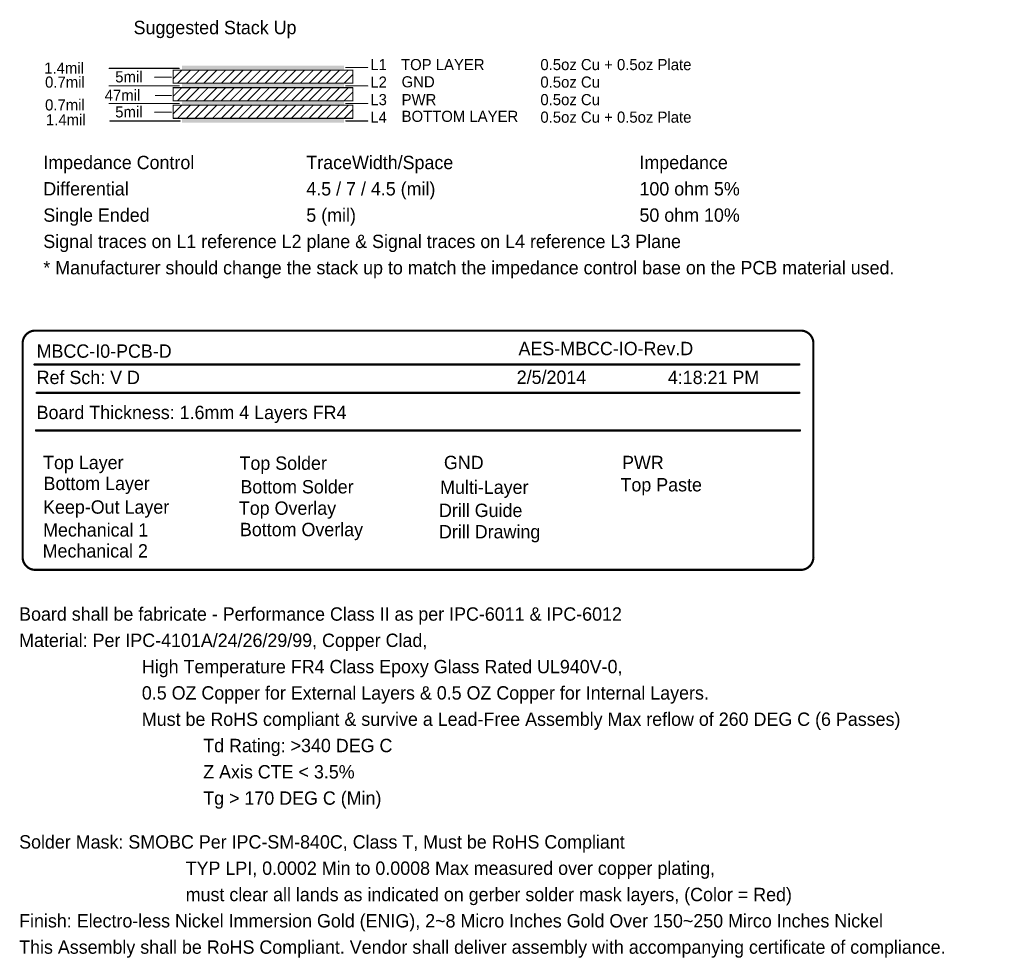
# Model space of a CAD drawing. Header units: millimetres. Extents: x 1.4 to 10.4, y 0 to 10.9.
# Tile 177 of 177: x 3.2 to 7.7, y 6.7 to 10.9. Entities that reach past the tile are written whole.
import ezdxf

# ---------------------------------------------------------------- set-up
doc = ezdxf.new("R2010")
doc.units = ezdxf.units.MM
doc.header["$MEASUREMENT"] = 0
for name, color, linetype in [('BottomLayer', 5, 'Continuous'), ('BottomOverlay', 54, 'Continuous'), ('BottomSolder', 6, 'Continuous'), ('DrillDrawing', 1, 'Continuous'), ('DrillGuide', 244, 'Continuous'), ('InternalPlane1', 76, 'Continuous'), ('InternalPlane2', 16, 'Continuous'), ('KeepOutLayer', 6, 'Continuous'), ('Mechanical1', 6, 'Continuous'), ('Mechanical2', 216, 'Continuous'), ('MultiLayer', 9, 'Continuous'), ('TopLayer', 1, 'Continuous'), ('TopOverlay', 2, 'Continuous'), ('TopPaste', 8, 'Continuous'), ('TopSolder', 216, 'Continuous')]:
    doc.layers.add(name, color=color, linetype=linetype)

msp = doc.modelspace()

# ---------------------------------------------------------------- linework, layer by layer
at = {"layer": 'Mechanical1'}
for points, const_width in [([(3.6463, 10.7253), (3.9613, 10.7253)], 0.005), ([(3.9337, 10.7174), (4.7408, 10.7174)], 0.005), ([(3.9337, 10.6584), (3.9337, 10.7174)], 0.005), ([(3.9337, 10.6781), (3.9731, 10.7174)], 0.005), ([(3.9534, 10.6584), (4.0124, 10.7174)], 0.005), ([(3.9928, 10.6584), (4.0518, 10.7174)], 0.005), ([(4.0321, 10.6584), (4.0912, 10.7174)], 0.005), ([(4.0715, 10.6584), (4.1306, 10.7174)], 0.005), ([(4.1109, 10.6584), (4.1699, 10.7174)], 0.005), ([(4.1502, 10.6584), (4.2093, 10.7174)], 0.005), ([(4.1896, 10.6584), (4.2487, 10.7174)], 0.005), ([(4.229, 10.6584), (4.288, 10.7174)], 0.005), ([(4.2683, 10.6584), (4.3274, 10.7174)], 0.005), ([(4.3077, 10.6584), (4.3668, 10.7174)], 0.005), ([(4.3471, 10.6584), (4.4061, 10.7174)], 0.005), ([(4.3865, 10.6584), (4.4455, 10.7174)], 0.005), ([(4.4258, 10.6584), (4.4849, 10.7174)], 0.005), ([(4.4652, 10.6584), (4.5243, 10.7174)], 0.005), ([(4.5046, 10.6584), (4.5636, 10.7174)], 0.005), ([(4.5439, 10.6584), (4.603, 10.7174)], 0.005), ([(4.5833, 10.6584), (4.6424, 10.7174)], 0.005), ([(4.6227, 10.6584), (4.6817, 10.7174)], 0.005), ([(4.662, 10.6584), (4.7211, 10.7174)], 0.005), ([(4.7093, 10.7293), (4.8077, 10.7293)], 0.005), ([(4.7408, 10.6584), (4.7408, 10.7174)], 0.005), ([(3.851, 10.6859), (3.9258, 10.6859)], 0.005), ([(3.9337, 10.6584), (4.7408, 10.6584)], 0.005), ([(4.7014, 10.6584), (4.7408, 10.6978)], 0.005), ([(3.6463, 10.6466), (3.9613, 10.6466)], 0.005), ([(3.9337, 10.5993), (3.9731, 10.6387)], 0.005), ([(3.9337, 10.5796), (3.9337, 10.6387)], 0.005), ([(3.9337, 10.6387), (4.7408, 10.6387)], 0.005), ([(3.9534, 10.5796), (4.0124, 10.6387)], 0.005), ([(3.9928, 10.5796), (4.0518, 10.6387)], 0.005), ([(4.0321, 10.5796), (4.0912, 10.6387)], 0.005), ([(4.0715, 10.5796), (4.1306, 10.6387)], 0.005), ([(4.1109, 10.5796), (4.1699, 10.6387)], 0.005), ([(4.1502, 10.5796), (4.2093, 10.6387)], 0.005), ([(4.1896, 10.5796), (4.2487, 10.6387)], 0.005), ([(4.229, 10.5796), (4.288, 10.6387)], 0.005), ([(4.2683, 10.5796), (4.3274, 10.6387)], 0.005), ([(4.3077, 10.5796), (4.3668, 10.6387)], 0.005), ([(4.3471, 10.5796), (4.4061, 10.6387)], 0.005), ([(4.3865, 10.5796), (4.4455, 10.6387)], 0.005), ([(4.4258, 10.5796), (4.4849, 10.6387)], 0.005), ([(4.4652, 10.5796), (4.5243, 10.6387)], 0.005), ([(4.5046, 10.5796), (4.5636, 10.6387)], 0.005), ([(4.5439, 10.5796), (4.603, 10.6387)], 0.005), ([(4.5833, 10.5796), (4.6424, 10.6387)], 0.005), ([(4.6227, 10.5796), (4.6817, 10.6387)], 0.005), ([(4.662, 10.5796), (4.7211, 10.6387)], 0.005), ([(4.7014, 10.5796), (4.7408, 10.619)], 0.005), ([(4.7093, 10.6466), (4.8077, 10.6466)], 0.005), ([(4.7408, 10.5796), (4.7408, 10.6387)], 0.005), ([(3.6463, 10.5678), (3.9613, 10.5678)], 0.005), ([(3.855, 10.6033), (3.9258, 10.6033)], 0.005), ([(3.9337, 10.5796), (4.7408, 10.5796)], 0.005), ([(4.7093, 10.5678), (4.8077, 10.5678)], 0.005), ([(3.851, 10.5285), (3.9258, 10.5285)], 0.005), ([(3.9337, 10.5206), (3.9731, 10.56)], 0.005), ([(3.9337, 10.5009), (3.9337, 10.56)], 0.005), ([(3.9337, 10.56), (4.7408, 10.56)], 0.005), ([(3.9534, 10.5009), (4.0124, 10.56)], 0.005), ([(3.9928, 10.5009), (4.0518, 10.56)], 0.005), ([(4.0321, 10.5009), (4.0912, 10.56)], 0.005), ([(4.0715, 10.5009), (4.1306, 10.56)], 0.005), ([(4.1109, 10.5009), (4.1699, 10.56)], 0.005), ([(4.1502, 10.5009), (4.2093, 10.56)], 0.005), ([(4.1896, 10.5009), (4.2487, 10.56)], 0.005), ([(4.229, 10.5009), (4.288, 10.56)], 0.005), ([(4.2683, 10.5009), (4.3274, 10.56)], 0.005), ([(4.3077, 10.5009), (4.3668, 10.56)], 0.005), ([(4.3471, 10.5009), (4.4061, 10.56)], 0.005), ([(4.3865, 10.5009), (4.4455, 10.56)], 0.005), ([(4.4258, 10.5009), (4.4849, 10.56)], 0.005), ([(4.4652, 10.5009), (4.5243, 10.56)], 0.005), ([(4.5046, 10.5009), (4.5636, 10.56)], 0.005), ([(4.5439, 10.5009), (4.603, 10.56)], 0.005), ([(4.5833, 10.5009), (4.6424, 10.56)], 0.005), ([(4.6227, 10.5009), (4.6817, 10.56)], 0.005), ([(4.662, 10.5009), (4.7211, 10.56)], 0.005), ([(4.7014, 10.5009), (4.7408, 10.5403)], 0.005), ([(4.7408, 10.5009), (4.7408, 10.56)], 0.005), ([(3.6502, 10.4891), (3.9652, 10.4891)], 0.005), ([(3.9337, 10.5009), (4.7408, 10.5009)], 0.005), ([(4.7093, 10.4891), (4.8077, 10.4891)], 0.005), ([(3.3152, 9.5474), (6.7522, 9.5474)], 0.00984), ([(3.2581, 8.5297), (3.2581, 9.4904)], 0.00984), ([(6.8093, 8.5297), (6.8093, 9.4904)], 0.00984), ([(3.3111, 9.3954), (6.7463, 9.3954)], 0.00984), ([(3.3211, 9.2679), (6.7463, 9.2679)], 0.00984), ([(3.3181, 9.0988), (6.7493, 9.0988)], 0.00984), ([(3.3152, 8.4726), (6.7522, 8.4726)], 0.00984)]:
    msp.add_lwpolyline(points, dxfattribs=dict(at, const_width=const_width))
for points, const_width in [([(3.645, 10.7253, 1), (3.6475, 10.7253, 1)], 0.0025), ([(3.9325, 10.7174, 1), (3.935, 10.7174, 1)], 0.0025), ([(3.9325, 10.7174, 1), (3.935, 10.7174, 1)], 0.0025), ([(3.96, 10.7253, 1), (3.9625, 10.7253, 1)], 0.0025), ([(3.9718, 10.7174, 1), (3.9743, 10.7174, 1)], 0.0025), ([(4.0112, 10.7174, 1), (4.0137, 10.7174, 1)], 0.0025), ([(4.0506, 10.7174, 1), (4.0531, 10.7174, 1)], 0.0025), ([(4.0899, 10.7174, 1), (4.0924, 10.7174, 1)], 0.0025), ([(4.1293, 10.7174, 1), (4.1318, 10.7174, 1)], 0.0025), ([(4.1687, 10.7174, 1), (4.1712, 10.7174, 1)], 0.0025), ([(4.208, 10.7174, 1), (4.2105, 10.7174, 1)], 0.0025), ([(4.2474, 10.7174, 1), (4.2499, 10.7174, 1)], 0.0025), ([(4.2868, 10.7174, 1), (4.2893, 10.7174, 1)], 0.0025), ([(4.3262, 10.7174, 1), (4.3287, 10.7174, 1)], 0.0025), ([(4.3655, 10.7174, 1), (4.368, 10.7174, 1)], 0.0025), ([(4.4049, 10.7174, 1), (4.4074, 10.7174, 1)], 0.0025), ([(4.4443, 10.7174, 1), (4.4468, 10.7174, 1)], 0.0025), ([(4.4836, 10.7174, 1), (4.4861, 10.7174, 1)], 0.0025), ([(4.523, 10.7174, 1), (4.5255, 10.7174, 1)], 0.0025), ([(4.5624, 10.7174, 1), (4.5649, 10.7174, 1)], 0.0025), ([(4.6017, 10.7174, 1), (4.6042, 10.7174, 1)], 0.0025), ([(4.6411, 10.7174, 1), (4.6436, 10.7174, 1)], 0.0025), ([(4.6805, 10.7174, 1), (4.683, 10.7174, 1)], 0.0025), ([(4.708, 10.7293, 1), (4.7105, 10.7293, 1)], 0.0025), ([(4.7199, 10.7174, 1), (4.7224, 10.7174, 1)], 0.0025), ([(4.7395, 10.7174, 1), (4.742, 10.7174, 1)], 0.0025), ([(4.7395, 10.7174, 1), (4.742, 10.7174, 1)], 0.0025), ([(4.8065, 10.7293, 1), (4.809, 10.7293, 1)], 0.0025), ([(3.8498, 10.6859, 1), (3.8523, 10.6859, 1)], 0.0025), ([(3.9246, 10.6859, 1), (3.9271, 10.6859, 1)], 0.0025), ([(3.9325, 10.6781, 1), (3.935, 10.6781, 1)], 0.0025), ([(3.9325, 10.6584, 1), (3.935, 10.6584, 1)], 0.0025), ([(3.9325, 10.6584, 1), (3.935, 10.6584, 1)], 0.0025), ([(3.9521, 10.6584, 1), (3.9546, 10.6584, 1)], 0.0025), ([(3.9915, 10.6584, 1), (3.994, 10.6584, 1)], 0.0025), ([(4.0309, 10.6584, 1), (4.0334, 10.6584, 1)], 0.0025), ([(4.0702, 10.6584, 1), (4.0727, 10.6584, 1)], 0.0025), ([(4.1096, 10.6584, 1), (4.1121, 10.6584, 1)], 0.0025), ([(4.149, 10.6584, 1), (4.1515, 10.6584, 1)], 0.0025), ([(4.1884, 10.6584, 1), (4.1909, 10.6584, 1)], 0.0025), ([(4.2277, 10.6584, 1), (4.2302, 10.6584, 1)], 0.0025), ([(4.2671, 10.6584, 1), (4.2696, 10.6584, 1)], 0.0025), ([(4.3065, 10.6584, 1), (4.309, 10.6584, 1)], 0.0025), ([(4.3458, 10.6584, 1), (4.3483, 10.6584, 1)], 0.0025), ([(4.3852, 10.6584, 1), (4.3877, 10.6584, 1)], 0.0025), ([(4.4246, 10.6584, 1), (4.4271, 10.6584, 1)], 0.0025), ([(4.4639, 10.6584, 1), (4.4664, 10.6584, 1)], 0.0025), ([(4.5033, 10.6584, 1), (4.5058, 10.6584, 1)], 0.0025), ([(4.5427, 10.6584, 1), (4.5452, 10.6584, 1)], 0.0025), ([(4.5821, 10.6584, 1), (4.5846, 10.6584, 1)], 0.0025), ([(4.6214, 10.6584, 1), (4.6239, 10.6584, 1)], 0.0025), ([(4.6608, 10.6584, 1), (4.6633, 10.6584, 1)], 0.0025), ([(4.7002, 10.6584, 1), (4.7027, 10.6584, 1)], 0.0025), ([(4.7395, 10.6978, 1), (4.742, 10.6978, 1)], 0.0025), ([(4.7395, 10.6584, 1), (4.742, 10.6584, 1)], 0.0025), ([(4.7395, 10.6584, 1), (4.742, 10.6584, 1)], 0.0025), ([(3.645, 10.6466, 1), (3.6475, 10.6466, 1)], 0.0025), ([(3.9325, 10.6387, 1), (3.935, 10.6387, 1)], 0.0025), ([(3.9325, 10.6387, 1), (3.935, 10.6387, 1)], 0.0025), ([(3.96, 10.6466, 1), (3.9625, 10.6466, 1)], 0.0025), ([(3.9718, 10.6387, 1), (3.9743, 10.6387, 1)], 0.0025), ([(4.0112, 10.6387, 1), (4.0137, 10.6387, 1)], 0.0025), ([(4.0506, 10.6387, 1), (4.0531, 10.6387, 1)], 0.0025), ([(4.0899, 10.6387, 1), (4.0924, 10.6387, 1)], 0.0025), ([(4.1293, 10.6387, 1), (4.1318, 10.6387, 1)], 0.0025), ([(4.1687, 10.6387, 1), (4.1712, 10.6387, 1)], 0.0025), ([(4.208, 10.6387, 1), (4.2105, 10.6387, 1)], 0.0025), ([(4.2474, 10.6387, 1), (4.2499, 10.6387, 1)], 0.0025), ([(4.2868, 10.6387, 1), (4.2893, 10.6387, 1)], 0.0025), ([(4.3262, 10.6387, 1), (4.3287, 10.6387, 1)], 0.0025), ([(4.3655, 10.6387, 1), (4.368, 10.6387, 1)], 0.0025), ([(4.4049, 10.6387, 1), (4.4074, 10.6387, 1)], 0.0025), ([(4.4443, 10.6387, 1), (4.4468, 10.6387, 1)], 0.0025), ([(4.4836, 10.6387, 1), (4.4861, 10.6387, 1)], 0.0025), ([(4.523, 10.6387, 1), (4.5255, 10.6387, 1)], 0.0025), ([(4.5624, 10.6387, 1), (4.5649, 10.6387, 1)], 0.0025), ([(4.6017, 10.6387, 1), (4.6042, 10.6387, 1)], 0.0025), ([(4.6411, 10.6387, 1), (4.6436, 10.6387, 1)], 0.0025), ([(4.6805, 10.6387, 1), (4.683, 10.6387, 1)], 0.0025), ([(4.708, 10.6466, 1), (4.7105, 10.6466, 1)], 0.0025), ([(4.7199, 10.6387, 1), (4.7224, 10.6387, 1)], 0.0025), ([(4.7395, 10.6387, 1), (4.742, 10.6387, 1)], 0.0025), ([(4.7395, 10.6387, 1), (4.742, 10.6387, 1)], 0.0025), ([(4.7395, 10.619, 1), (4.742, 10.619, 1)], 0.0025), ([(4.8065, 10.6466, 1), (4.809, 10.6466, 1)], 0.0025), ([(3.645, 10.5678, 1), (3.6475, 10.5678, 1)], 0.0025), ([(3.8537, 10.6033, 1), (3.8562, 10.6033, 1)], 0.0025), ([(3.9246, 10.6033, 1), (3.9271, 10.6033, 1)], 0.0025), ([(3.9325, 10.5993, 1), (3.935, 10.5993, 1)], 0.0025), ([(3.9325, 10.5796, 1), (3.935, 10.5796, 1)], 0.0025), ([(3.9325, 10.5796, 1), (3.935, 10.5796, 1)], 0.0025), ([(3.9521, 10.5796, 1), (3.9546, 10.5796, 1)], 0.0025), ([(3.96, 10.5678, 1), (3.9625, 10.5678, 1)], 0.0025), ([(3.9915, 10.5796, 1), (3.994, 10.5796, 1)], 0.0025), ([(4.0309, 10.5796, 1), (4.0334, 10.5796, 1)], 0.0025), ([(4.0702, 10.5796, 1), (4.0727, 10.5796, 1)], 0.0025), ([(4.1096, 10.5796, 1), (4.1121, 10.5796, 1)], 0.0025), ([(4.149, 10.5796, 1), (4.1515, 10.5796, 1)], 0.0025), ([(4.1884, 10.5796, 1), (4.1909, 10.5796, 1)], 0.0025), ([(4.2277, 10.5796, 1), (4.2302, 10.5796, 1)], 0.0025), ([(4.2671, 10.5796, 1), (4.2696, 10.5796, 1)], 0.0025), ([(4.3065, 10.5796, 1), (4.309, 10.5796, 1)], 0.0025), ([(4.3458, 10.5796, 1), (4.3483, 10.5796, 1)], 0.0025), ([(4.3852, 10.5796, 1), (4.3877, 10.5796, 1)], 0.0025), ([(4.4246, 10.5796, 1), (4.4271, 10.5796, 1)], 0.0025), ([(4.4639, 10.5796, 1), (4.4664, 10.5796, 1)], 0.0025), ([(4.5033, 10.5796, 1), (4.5058, 10.5796, 1)], 0.0025), ([(4.5427, 10.5796, 1), (4.5452, 10.5796, 1)], 0.0025), ([(4.5821, 10.5796, 1), (4.5846, 10.5796, 1)], 0.0025), ([(4.6214, 10.5796, 1), (4.6239, 10.5796, 1)], 0.0025), ([(4.6608, 10.5796, 1), (4.6633, 10.5796, 1)], 0.0025), ([(4.7002, 10.5796, 1), (4.7027, 10.5796, 1)], 0.0025), ([(4.708, 10.5678, 1), (4.7105, 10.5678, 1)], 0.0025), ([(4.7395, 10.5796, 1), (4.742, 10.5796, 1)], 0.0025), ([(4.7395, 10.5796, 1), (4.742, 10.5796, 1)], 0.0025), ([(4.8065, 10.5678, 1), (4.809, 10.5678, 1)], 0.0025), ([(3.8498, 10.5285, 1), (3.8523, 10.5285, 1)], 0.0025), ([(3.9246, 10.5285, 1), (3.9271, 10.5285, 1)], 0.0025), ([(3.9325, 10.56, 1), (3.935, 10.56, 1)], 0.0025), ([(3.9325, 10.56, 1), (3.935, 10.56, 1)], 0.0025), ([(3.9718, 10.56, 1), (3.9743, 10.56, 1)], 0.0025), ([(4.0112, 10.56, 1), (4.0137, 10.56, 1)], 0.0025), ([(4.0506, 10.56, 1), (4.0531, 10.56, 1)], 0.0025), ([(4.0899, 10.56, 1), (4.0924, 10.56, 1)], 0.0025), ([(4.1293, 10.56, 1), (4.1318, 10.56, 1)], 0.0025), ([(4.1687, 10.56, 1), (4.1712, 10.56, 1)], 0.0025), ([(4.208, 10.56, 1), (4.2105, 10.56, 1)], 0.0025), ([(4.2474, 10.56, 1), (4.2499, 10.56, 1)], 0.0025), ([(4.2868, 10.56, 1), (4.2893, 10.56, 1)], 0.0025), ([(4.3262, 10.56, 1), (4.3287, 10.56, 1)], 0.0025), ([(4.3655, 10.56, 1), (4.368, 10.56, 1)], 0.0025), ([(4.4049, 10.56, 1), (4.4074, 10.56, 1)], 0.0025), ([(4.4443, 10.56, 1), (4.4468, 10.56, 1)], 0.0025), ([(4.4836, 10.56, 1), (4.4861, 10.56, 1)], 0.0025), ([(4.523, 10.56, 1), (4.5255, 10.56, 1)], 0.0025), ([(4.5624, 10.56, 1), (4.5649, 10.56, 1)], 0.0025), ([(4.6017, 10.56, 1), (4.6042, 10.56, 1)], 0.0025), ([(4.6411, 10.56, 1), (4.6436, 10.56, 1)], 0.0025), ([(4.6805, 10.56, 1), (4.683, 10.56, 1)], 0.0025), ([(4.7199, 10.56, 1), (4.7224, 10.56, 1)], 0.0025), ([(4.7395, 10.56, 1), (4.742, 10.56, 1)], 0.0025), ([(4.7395, 10.56, 1), (4.742, 10.56, 1)], 0.0025), ([(4.7395, 10.5403, 1), (4.742, 10.5403, 1)], 0.0025), ([(3.649, 10.4891, 1), (3.6515, 10.4891, 1)], 0.0025), ([(3.9325, 10.5206, 1), (3.935, 10.5206, 1)], 0.0025), ([(3.9325, 10.5009, 1), (3.935, 10.5009, 1)], 0.0025), ([(3.9325, 10.5009, 1), (3.935, 10.5009, 1)], 0.0025), ([(3.9521, 10.5009, 1), (3.9546, 10.5009, 1)], 0.0025), ([(3.9639, 10.4891, 1), (3.9664, 10.4891, 1)], 0.0025), ([(3.9915, 10.5009, 1), (3.994, 10.5009, 1)], 0.0025), ([(4.0309, 10.5009, 1), (4.0334, 10.5009, 1)], 0.0025), ([(4.0702, 10.5009, 1), (4.0727, 10.5009, 1)], 0.0025), ([(4.1096, 10.5009, 1), (4.1121, 10.5009, 1)], 0.0025), ([(4.149, 10.5009, 1), (4.1515, 10.5009, 1)], 0.0025), ([(4.1884, 10.5009, 1), (4.1909, 10.5009, 1)], 0.0025), ([(4.2277, 10.5009, 1), (4.2302, 10.5009, 1)], 0.0025), ([(4.2671, 10.5009, 1), (4.2696, 10.5009, 1)], 0.0025), ([(4.3065, 10.5009, 1), (4.309, 10.5009, 1)], 0.0025), ([(4.3458, 10.5009, 1), (4.3483, 10.5009, 1)], 0.0025), ([(4.3852, 10.5009, 1), (4.3877, 10.5009, 1)], 0.0025), ([(4.4246, 10.5009, 1), (4.4271, 10.5009, 1)], 0.0025), ([(4.4639, 10.5009, 1), (4.4664, 10.5009, 1)], 0.0025), ([(4.5033, 10.5009, 1), (4.5058, 10.5009, 1)], 0.0025), ([(4.5427, 10.5009, 1), (4.5452, 10.5009, 1)], 0.0025), ([(4.5821, 10.5009, 1), (4.5846, 10.5009, 1)], 0.0025), ([(4.6214, 10.5009, 1), (4.6239, 10.5009, 1)], 0.0025), ([(4.6608, 10.5009, 1), (4.6633, 10.5009, 1)], 0.0025), ([(4.7002, 10.5009, 1), (4.7027, 10.5009, 1)], 0.0025), ([(4.708, 10.4891, 1), (4.7105, 10.4891, 1)], 0.0025), ([(4.7395, 10.5009, 1), (4.742, 10.5009, 1)], 0.0025), ([(4.7395, 10.5009, 1), (4.742, 10.5009, 1)], 0.0025), ([(4.8065, 10.4891, 1), (4.809, 10.4891, 1)], 0.0025), ([(3.3127, 9.5474, 1), (3.3177, 9.5474, 1)], 0.00492), ([(3.3127, 9.5474, 1), (3.3177, 9.5474, 1)], 0.00492), ([(6.7497, 9.5474, 1), (6.7547, 9.5474, 1)], 0.00492), ([(6.7497, 9.5474, 1), (6.7547, 9.5474, 1)], 0.00492), ([(3.2556, 9.4904, 1), (3.2606, 9.4904, 1)], 0.00492), ([(3.2556, 9.4904, 1), (3.2606, 9.4904, 1)], 0.00492), ([(6.8068, 9.4904, 1), (6.8118, 9.4904, 1)], 0.00492), ([(6.8068, 9.4904, 1), (6.8118, 9.4904, 1)], 0.00492), ([(3.3086, 9.3954, 1), (3.3136, 9.3954, 1)], 0.00492), ([(6.7438, 9.3954, 1), (6.7488, 9.3954, 1)], 0.00492), ([(3.3186, 9.2679, 1), (3.3236, 9.2679, 1)], 0.00492), ([(6.7438, 9.2679, 1), (6.7488, 9.2679, 1)], 0.00492), ([(3.3156, 9.0988, 1), (3.3206, 9.0988, 1)], 0.00492), ([(6.7468, 9.0988, 1), (6.7518, 9.0988, 1)], 0.00492), ([(3.2556, 8.5297, 1), (3.2606, 8.5297, 1)], 0.00492), ([(3.2556, 8.5297, 1), (3.2606, 8.5297, 1)], 0.00492), ([(6.8068, 8.5297, 1), (6.8118, 8.5297, 1)], 0.00492), ([(6.8068, 8.5297, 1), (6.8118, 8.5297, 1)], 0.00492), ([(3.3127, 8.4726, 1), (3.3177, 8.4726, 1)], 0.00492), ([(3.3127, 8.4726, 1), (3.3177, 8.4726, 1)], 0.00492), ([(6.7497, 8.4726, 1), (6.7547, 8.4726, 1)], 0.00492), ([(6.7497, 8.4726, 1), (6.7547, 8.4726, 1)], 0.00492)]:
    msp.add_lwpolyline(points, format="xyb", close=True, dxfattribs=dict(at, const_width=const_width))
at = {"layer": 'Mechanical1', "const_width": 0.00984}
for points in [[(3.2581, 9.4904, -0.414214), (3.3152, 9.5474)], [(6.7522, 9.5474, -0.414214), (6.8093, 9.4904)], [(3.3152, 8.4726, -0.414214), (3.2581, 8.5297)], [(6.8093, 8.5297, -0.414214), (6.7522, 8.4726)]]:
    msp.add_lwpolyline(points, format="xyb", dxfattribs=at)
at = {"layer": 'Mechanical1'}
for points in [[(3.9731, 10.7174), (4.7014, 10.7174), (3.9731, 10.7371), (4.7014, 10.7371)], [(3.9731, 10.6387), (4.7014, 10.6387), (3.9731, 10.6584), (4.7014, 10.6584)], [(3.9731, 10.56), (4.7014, 10.56), (3.9731, 10.5796), (4.7014, 10.5796)], [(3.9731, 10.4812), (4.7014, 10.4812), (3.9731, 10.5009), (4.7014, 10.5009)]]:
    msp.add_solid(points, dxfattribs=at)

# ---------------------------------------------------------------- texts
at = {"layer": 'BottomLayer'}
msp.add_text('Bottom Layer', height=0.06, rotation=360, dxfattribs=at).set_placement((3.352, 8.831))
at = {"layer": 'BottomOverlay'}
msp.add_text('Bottom Overlay', height=0.06, rotation=360, dxfattribs=at).set_placement((4.234, 8.624))
at = {"layer": 'BottomSolder'}
msp.add_text('Bottom Solder', height=0.06, rotation=360, dxfattribs=at).set_placement((4.236, 8.816))
at = {"layer": 'DrillDrawing'}
msp.add_text('Drill Drawing', height=0.06, rotation=360, dxfattribs=at).set_placement((5.128, 8.614))
at = {"layer": 'DrillGuide'}
msp.add_text('Drill Guide', height=0.06, rotation=360, dxfattribs=at).set_placement((5.128, 8.71))
at = {"layer": 'InternalPlane1'}
msp.add_text('GND', height=0.06, rotation=360, dxfattribs=at).set_placement((5.15, 8.925))
at = {"layer": 'InternalPlane2'}
msp.add_text('PWR', height=0.06, rotation=360, dxfattribs=at).set_placement((5.95, 8.925))
at = {"layer": 'KeepOutLayer'}
msp.add_text('Keep-Out Layer', height=0.06, rotation=360, dxfattribs=at).set_placement((3.35, 8.725))
at = {"layer": 'Mechanical1'}
for s, height, p in [('Suggested Stack Up', 0.06, (3.7565, 10.8789)), ('1.4mil', 0.05, (3.355, 10.7017)), ('L1', 0.05, (4.8195, 10.7174)), ('TOP LAYER', 0.05, (4.9573, 10.7174)), ('0.5oz Cu + 0.5oz Plate', 0.05, (5.5833, 10.7174)), ('5mil', 0.05, (3.6739, 10.6623)), ('0.7mil', 0.05, (3.3589, 10.6387)), ('L2', 0.05, (4.8195, 10.6387)), ('GND', 0.05, (4.96, 10.64)), ('0.5oz Cu', 0.05, (5.5833, 10.6387)), ('47mil', 0.05, (3.6266, 10.5796)), ('0.7mil', 0.05, (3.3589, 10.5363)), ('L3', 0.05, (4.8195, 10.56)), ('PWR', 0.05, (4.96, 10.56)), ('0.5oz Cu', 0.05, (5.5833, 10.56)), ('5mil', 0.05, (3.6739, 10.5048)), ('L4', 0.05, (4.8195, 10.4812)), ('BOTTOM LAYER', 0.05, (4.96, 10.485)), ('0.5oz Cu + 0.5oz Plate', 0.05, (5.5833, 10.4812)), ('1.4mil', 0.05, (3.3628, 10.4694)), ('Impedance Control', 0.06, (3.351, 10.2726)), ('TraceWidth/Space', 0.06, (4.5321, 10.2726)), ('Impedance', 0.06, (6.0282, 10.2726)), ('Differential', 0.06, (3.351, 10.1544)), ('4.5 / 7 / 4.5 (mil)', 0.06, (4.5321, 10.1544)), ('100 ohm 5%', 0.06, (6.0282, 10.1544)), ('Single Ended', 0.06, (3.351, 10.0363)), ('5 (mil)', 0.06, (4.5321, 10.0363)), ('50 ohm 10%', 0.06, (6.0282, 10.0363)), ('Signal traces on L1 reference L2 plane & Signal traces on L4 reference L3 Plane', 0.06, (3.351, 9.9182)), ('* Manufacturer should change the stack up to match the impedance control base on the PCB material used.', 0.06, (3.351, 9.8001)), ('AES-MBCC-IO-Rev.D', 0.06, (5.485, 9.437)), ('2/5/2014', 0.06, (5.477, 9.308)), ('4:18:21 PM', 0.06, (6.1557, 9.3073)), ('Mechanical 1', 0.06, (3.35, 8.622)), ('Board shall be fabricate - Performance Class II as per IPC-6011 & IPC-6012', 0.06, (3.2424, 8.2443)), ('Material: Per IPC-4101A/24/26/29/99, Copper Clad,', 0.06, (3.2424, 8.1262)), ('High Temperature FR4 Class Epoxy Glass Rated UL940V-0,', 0.06, (3.7935, 8.0081)), ('0.5 OZ Copper for External Layers & 0.5 OZ Copper for Internal Layers.', 0.06, (3.7935, 7.89)), ('Must be RoHS compliant & survive a Lead-Free Assembly Max reflow of 260 DEG C (6 Passes)', 0.06, (3.7935, 7.7719)), ('Td Rating: >340 DEG C', 0.06, (4.0691, 7.6537)), ('Z Axis CTE < 3.5%', 0.06, (4.0691, 7.5356)), ('Tg > 170 DEG C (Min)', 0.06, (4.0691, 7.4175)), ('Solder Mask: SMOBC Per IPC-SM-840C, Class T, Must be RoHS Compliant', 0.06, (3.2424, 7.2207)), ('TYP LPI, 0.0002 Min to 0.0008 Max measured over copper plating,', 0.06, (3.9904, 7.1026)), ('must clear all lands as indicated on gerber solder mask layers, (Color = Red)', 0.06, (3.9904, 6.9844)), ('Finish: Electro-less Nickel Immersion Gold (ENIG), 2~8 Micro Inches Gold Over 150~250 Mirco Inches Nickel', 0.06, (3.2424, 6.8663)), ('This Assembly shall be RoHS Compliant. Vendor shall deliver assembly with accompanying certificate of compliance.', 0.06, (3.2424, 6.7482))]:
    msp.add_text(s, height=height, rotation=360, dxfattribs=at).set_placement(p)
for s, p in [('MBCC-I0-PCB-D', (3.3211, 9.4254)), ('Ref Sch: V D', (3.3211, 9.3073)), ('Board Thickness: 1.6mm 4 Layers FR4', (3.3211, 9.1498))]:
    msp.add_text(s, height=0.06, dxfattribs=at).set_placement(p)
at = {"layer": 'Mechanical2'}
msp.add_text('Mechanical 2', height=0.06, rotation=360, dxfattribs=at).set_placement((3.348, 8.528))
at = {"layer": 'MultiLayer'}
msp.add_text('Multi-Layer', height=0.06, rotation=360, dxfattribs=at).set_placement((5.133, 8.814))
at = {"layer": 'TopLayer'}
msp.add_text('Top Layer', height=0.06, rotation=360, dxfattribs=at).set_placement((3.35, 8.925))
at = {"layer": 'TopOverlay'}
msp.add_text('Top Overlay', height=0.06, rotation=360, dxfattribs=at).set_placement((4.229, 8.72))
at = {"layer": 'TopPaste'}
msp.add_text('Top Paste', height=0.06, rotation=360, dxfattribs=at).set_placement((5.943, 8.825))
at = {"layer": 'TopSolder'}
msp.add_text('Top Solder', height=0.06, rotation=360, dxfattribs=at).set_placement((4.232, 8.922))

doc.saveas('drawing.dxf')
